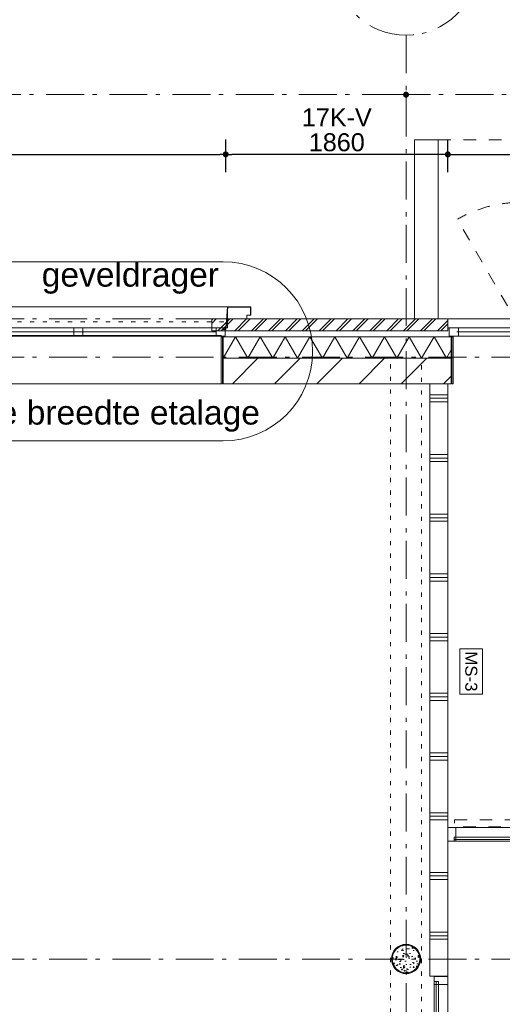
# Model space of a CAD drawing. Header units: millimetres. Extents: x -62314 to 79800, y -34032 to 28340.
# Tile 20 of 85: x -1322 to 2719, y 14896 to 23141. Entities that reach past the tile are written whole.
import ezdxf
from ezdxf.enums import TextEntityAlignment as Align

# ---------------------------------------------------------------- set-up
doc = ezdxf.new("R2010")
doc.units = ezdxf.units.MM
doc.header["$LTSCALE"] = 508
doc.header["$PDMODE"] = 1
doc.header["$PDSIZE"] = -2
for name, pattern in [('Dash Style-1', [0.41664, 0.20828, -0.20836]), ('Dash Style-5', [0.20828, 0.069425, -0.138855]), ('Dash Style-6', [1.04164, 0.625, -0.20828, 0.06943, -0.13893])]:
    doc.linetypes.add(name, pattern=pattern)
doc.layers.get('0').update_dxf_attribs({"lineweight": 0})
doc.layers.get('DEFPOINTS').update_dxf_attribs({"lineweight": 0})
for name, color, linetype, lineweight in [('(00) tekening-bovenliggend', 8, 'Dash Style-1', 0), ('(00) tekening-lijn draairichting', 7, 'Dash Style-1', 0), ('(00) tekening-merk kozijn', 40, 'Continuous', 0), ('(00) tekening-stippel dun', 8, 'Dash Style-1', 0), ('(00) tekening-stramien-algemeen', 7, 'Dash Style-6', 0), ('(00) tekening-verwijzing', 33, 'Fence_Line', 0), ('(00) tekst-algemeen', 8, 'Continuous', 0), ('(00) tekst-klein', 8, 'Continuous', 0), ('(00) tekst-symbool', 8, 'Continuous', 0), ('(21) buitenwanden-X baksteen_metselwerk', 92, 'Continuous', 0), ('(22) binnenwanden-X kalkzandsteen', 1, 'Continuous', 0), ('(22) binnenwanden-X metal stud _', 92, 'Continuous', 0), ('(28) hoofddraagconstructie-bovenliggend', 1, 'Dash Style-5', 0), ('(42) binnenwandafwerkingen-R plaatmateriaal algemeen', 12, 'Continuous', 0), ('(__) constructies_materialen-K isolatie', 8, 'Continuous', 0), ('(__) constructies_materialen-q beton', 6, 'Continuous', 0), ('(__) constructies_materialen-Xh2 staalproducten', 1, 'Continuous', 0), ('Dimension', 7, 'Continuous', 0), ('None', 7, 'Continuous', 0)]:
    doc.layers.add(name, color=color, linetype=linetype, lineweight=lineweight)
doc.styles.add('Arial', font='Arial')
doc.styles.add('Helvetica', font='Helvetica')
doc.linetypes.add('Fence_Line', pattern='A,0,[1,Fence_Line.shx,S=0.19685,R=0,X=0,Y=-0.441942],-5', length=5)
doc.dimstyles.new('KE __', dxfattribs={"dimtxt": 75.447591, "dimasz": 50.074463, "dimexe": 125, "dimexo": 500, "dimgap": 25, "dimtad": 1, "dimdec": 1, "dimtxsty": 'Arial', "dimblk": 'DOT', "dimblk1": 'DOT', "dimblk2": 'DOT', "dimcen": 0, "dimdle": 100, "dimazin": 0, "dimtfac": 0.8, "dimtdec": 1, "dimtix": 1, "dimtmove": 0, "dimatfit": 0, "dimldrblk": 'DOT', "dimfxl": 150, "dimfxlon": 1, "dimfrac": 2, "dimtolj": 1, "dimarcsym": 0})

# ---------------------------------------------------------------- blocks, each defined once
blk = doc.blocks.new('00-merk kozijn')
at = {"layer": '(00) tekening-merk kozijn', "color": 2, "lineweight": 0, "transparency": 33554687, "flags": 128}
blk.add_lwpolyline([(233.3, 50, 0.105357), (349.4, 74.7), (350, 75), (350, 225), (349.4, 225.3, 0.105357), (233.3, 250), (-233.3, 250, 0.105357), (-349.4, 225.3), (-350, 225), (-350, 75), (-349.4, 74.7, 0.105357), (-233.3, 50)], format="xyb", close=True, dxfattribs=at)
at = {"layer": 'None', "color": 2, "linetype": 'Continuous', "lineweight": 0, "transparency": 33554687}
blk.add_point((0, 0), dxfattribs=at)
at = {"layer": '(00) tekening-merk kozijn', "color": 2, "transparency": 33554687, "style": 'Arial'}
blk.add_attdef('MERK', text='', height=100.6, dxfattribs=at).set_placement((0, 149.9), align=Align.MIDDLE_CENTER)
blk = doc.blocks.new('Group-129-1')
at = {"layer": 'None', "color": 17, "lineweight": 0, "transparency": 33554687}
for p, q in [((2262.4, 329), (2132.5, 404)), ((1847.6, 329), (2262.4, 329)), ((2262.4, 329), (2132.5, 254))]:
    blk.add_line(p, q, dxfattribs=at)
blk = doc.blocks.new('Group-130-1')
at = {"layer": 'None', "color": 17, "lineweight": 0, "transparency": 33554687}
for p, q in [((1047.6, 329), (1177.5, 404)), ((1462.4, 329), (1047.6, 329)), ((1047.6, 329), (1177.5, 254))]:
    blk.add_line(p, q, dxfattribs=at)
blk = doc.blocks.new('Group-131-1')
at = {"layer": '(00) tekening-stippel dun', "color": 2, "lineweight": 0, "transparency": 33554687, "flags": 128}
for points in [[(55, 179), (855, 179), (855, 119), (55, 119)], [(2455, 179), (3255, 179), (3255, 119), (2455, 119)]]:
    blk.add_lwpolyline(points, close=True, dxfattribs=at)
at = {"layer": 'None', "color": 17, "lineweight": 0, "transparency": 33554687}
for p, q in [((915, 149), (1595, 149)), ((2395, 149), (1715, 149)), ((52, 15), (52, 0)), ((840, 15), (840, 0)), ((2470, 15), (2470, 0)), ((3258, 15), (3258, 0))]:
    blk.add_line(p, q, dxfattribs=at)
at = {"layer": 'None', "color": 17, "lineweight": 0, "transparency": 33554687, "flags": 128}
for points in [[(855, 179), (1655, 179), (1655, 119), (855, 119)], [(855, 179), (915, 179), (915, 119), (855, 119)], [(1595, 179), (1655, 179), (1655, 119), (1595, 119)], [(1655, 179), (2455, 179), (2455, 119), (1655, 119)], [(1655, 179), (1715, 179), (1715, 119), (1655, 119)], [(2395, 179), (2455, 179), (2455, 119), (2395, 119)], [(0, 114), (915, 114), (915, 0), (0, 0)], [(0, 114), (67, 114), (67, 0), (0, 0)], [(825, 114), (915, 114), (915, 0), (825, 0)], [(2395, 114), (3310, 114), (3310, 0), (2395, 0)], [(2395, 114), (2485, 114), (2485, 0), (2395, 0)], [(3243, 114), (3310, 114), (3310, 0), (3243, 0)], [(52, 35), (840, 35), (840, 15), (52, 15)], [(2470, 35), (3258, 35), (3258, 15), (2470, 15)]]:
    blk.add_lwpolyline(points, close=True, dxfattribs=at)
at = {"layer": '(00) tekst-algemeen', "color": 17, "transparency": 33554687}
blk.add_blockref('00-merk kozijn', (1655, 378.9), dxfattribs=at).add_auto_attribs({'MERK': 'bi-d-01'})
at = {"layer": 'None', "color": 17, "transparency": 33554687}
for name in ['Group-130-1', 'Group-129-1']:
    blk.add_blockref(name, (0, 0), dxfattribs=at)
blk = doc.blocks.new('bi-d-01 plt')
at = {"layer": 'None', "color": 17, "lineweight": 0, "transparency": 33554687, "flags": 128}
for points in [[(855, 174), (1655, 174), (1655, 114), (855, 114)], [(1655, 174), (2455, 174), (2455, 114), (1655, 114)]]:
    blk.add_lwpolyline(points, close=True, dxfattribs=at)
at = {"layer": 'None', "color": 17, "transparency": 33554687}
blk.add_blockref('Group-131-1', (0, 0), dxfattribs=at)
blk = doc.blocks.new('bi-c-01s plt')
at = {"layer": '(00) tekening-lijn draairichting', "color": 17, "lineweight": 0, "transparency": 33554687, "flags": 128}
blk.add_lwpolyline([(-57, -114), (-57, -1044), (-87, -1044, -0.414214), (-987, -144), (-987, -114)], format="xyb", close=True, dxfattribs=at)
at = {"layer": 'None', "color": 17, "lineweight": 0, "transparency": 33554687}
for p, q in [((-1484, -99), (-1484, -114)), ((-1022.1, -99), (-1022.1, -114))]:
    blk.add_line(p, q, dxfattribs=at)
at = {"layer": 'None', "color": 17, "lineweight": 0, "transparency": 33554687, "flags": 128}
for points in [[(-1526, 0), (-5, 0), (-5, -114), (-1526, -114)], [(-1526, 0), (-1459, 0), (-1459, -114), (-1526, -114)], [(-1484, -79), (-1022.1, -79), (-1022.1, -99), (-1484, -99)], [(-1039, 0), (-972, 0), (-972, -114), (-1039, -114)], [(-987, -74), (-57, -74), (-57, -114), (-987, -114)], [(-72, 0), (-5, 0), (-5, -114), (-72, -114)]]:
    blk.add_lwpolyline(points, close=True, dxfattribs=at)
at = {"layer": 'None', "color": 2, "linetype": 'Continuous', "lineweight": 0, "transparency": 33554687}
for p in [(0, 0), (-1531, 0)]:
    blk.add_point(p, dxfattribs=at)
at = {"layer": '(00) tekening-merk kozijn', "color": 1, "transparency": 33554687}
ref = blk.add_blockref('00-merk kozijn', (-522, -114), dxfattribs=dict(at, xscale=-1, rotation=180))
ref.add_attrib('MERK', 'bi-c-01s', dxfattribs={"color": 2, "transparency": 33554687, "height": 100.6, "style": 'Arial'}).set_placement((-522, -263.9), align=Align.MIDDLE_CENTER)
at = {"layer": '(00) tekst-klein', "color": 17, "insert": (-307.3, 2.1), "char_height": 50.3, "attachment_point": 7, "line_spacing_factor": 0.963327, "style": 'Arial'}
blk.add_mtext('dm 900', dxfattribs=at)
blk = doc.blocks.new('Group-148-1')
at = {"layer": '(22) binnenwanden-X metal stud _', "linetype": 'Continuous', "lineweight": 0, "transparency": 33554687}
h = blk.add_hatch(dxfattribs=at)
h.set_pattern_fill('(__) metal stud-_ 1_100-1', color=253, style=0, pattern_type=2)
h.set_pattern_definition([(0, (0, 0), (3e-14, -500), []), (0, (2e-15, -30), (3e-14, -500), []), (0, (4e-15, -60), (3e-14, -500), [])])
h.paths.add_polyline_path([(-161283.2, -27182.2), (-161133.2, -27182.2), (-161133.2, -22223.2), (-161283.2, -22223.2)])
at = {"layer": '(22) binnenwanden-X metal stud _', "color": 7, "lineweight": 0, "transparency": 33554687, "flags": 128}
blk.add_lwpolyline([(-161283.2, -27182.2), (-161133.2, -27182.2), (-161133.2, -22223.2), (-161283.2, -22223.2)], close=True, dxfattribs=at)
at = {"layer": 'None', "color": 17, "transparency": 33554687}
blk.add_blockref('bi-d-01 plt', (-161133.2, -26053.2), dxfattribs=at)
at = {"layer": 'None', "color": 17, "transparency": 33554687, "rotation": 270}
blk.add_blockref('bi-c-01s plt', (-161133.2, -28713.2), dxfattribs=at)
blk = doc.blocks.new('kozijn aansluiting-hoek zonder lijst')
at = {"layer": '(42) binnenwandafwerkingen-R plaatmateriaal algemeen', "color": 17, "lineweight": 0, "transparency": 33554687, "flags": 128}
blk.add_lwpolyline([(-32, 469), (-22, 469), (-22, 75), (-32, 75)], close=True, dxfattribs=at)
at = {"layer": 'None', "color": 17, "lineweight": 0, "transparency": 33554687}
blk.add_line((-17, 255), (-17, 469), dxfattribs=at)
at = {"layer": 'None', "color": 17, "lineweight": 0, "transparency": 33554687, "flags": 128}
blk.add_lwpolyline([(-76, 70), (0, 70), (0, 0), (-76, 0)], close=True, dxfattribs=at)
at = {"layer": 'None', "color": 2, "linetype": 'Continuous', "lineweight": 0, "transparency": 33554687}
for p in [(0, 0), (12, -75)]:
    blk.add_point(p, dxfattribs=at)
blk = doc.blocks.new('Group-153-1')
at = {"layer": '(00) tekening-lijn draairichting', "color": 17, "linetype": 'Dash Style-1', "lineweight": 0, "transparency": 33554687}
for p, q in [((605, 255), (80, 1164.3)), ((2705, 255), (3230, 1164.3))]:
    blk.add_line(p, q, dxfattribs=at)
for centre, start, end in [((605, 255), 0, 120), ((2705, 255), 60, 180)]:
    blk.add_arc(centre, 1050, start, end, dxfattribs=at)
at = {"layer": 'None', "color": 17, "lineweight": 0, "transparency": 33554687}
for p, q in [((529, 222.5), (76, 222.5)), ((1579, 222.5), (681, 222.5)), ((1731, 222.5), (2629, 222.5)), ((2781, 222.5), (3234, 222.5))]:
    blk.add_line(p, q, dxfattribs=at)
at = {"layer": 'None', "color": 17, "lineweight": 0, "transparency": 33554687, "flags": 128}
for points in [[(0, 330), (3310, 330), (3310, 255), (0, 255)], [(88, 255), (3222, 255), (3222, 185), (88, 185)], [(529, 255), (605, 255), (605, 190), (529, 190)], [(605, 255), (681, 255), (681, 190), (605, 190)], [(1579, 255), (1655, 255), (1655, 190), (1579, 190)], [(1655, 255), (1731, 255), (1731, 190), (1655, 190)], [(2629, 255), (2705, 255), (2705, 190), (2629, 190)], [(2705, 255), (2781, 255), (2781, 190), (2705, 190)]]:
    blk.add_lwpolyline(points, close=True, dxfattribs=at)
at = {"layer": '(00) tekst-algemeen', "color": 17, "transparency": 33554687}
blk.add_blockref('00-merk kozijn', (1655, 330), dxfattribs=at).add_auto_attribs({'MERK': 'bu-a-04'})
at = {"layer": 'None', "color": 17, "transparency": 33554687, "rotation": 180}
blk.add_blockref('kozijn aansluiting-hoek zonder lijst', (12, 255), dxfattribs=at)
at = {"layer": 'None', "color": 17, "transparency": 33554687, "xscale": -1, "rotation": 180}
blk.add_blockref('kozijn aansluiting-hoek zonder lijst', (3298, 255), dxfattribs=at)
blk = doc.blocks.new('bu-a-04')
at = {"layer": 'None', "color": 17, "lineweight": 0, "transparency": 33554687, "flags": 128}
blk.add_lwpolyline([(0, 330), (3310, 330), (3310, 255), (0, 255)], close=True, dxfattribs=at)
at = {"layer": 'None', "color": 17, "transparency": 33554687}
blk.add_blockref('Group-153-1', (0, 0), dxfattribs=at)
blk = doc.blocks.new('Isolatie Object-17')
at = {"layer": '(__) constructies_materialen-K isolatie', "color": 2, "lineweight": 0, "transparency": 33554687, "flags": 128}
blk.add_lwpolyline([(0, 90), (1911, 90), (1911, -90), (0, -90)], close=True, dxfattribs=at)
blk.add_lwpolyline([(0, -90), (103.9, 90), (207.8, -90), (207.8, -90), (311.8, 90), (415.7, -90), (415.7, -90), (519.6, 90), (623.5, -90), (623.5, -90), (727.5, 90), (831.4, -90), (831.4, -90), (935.3, 90), (1039.2, -90), (1039.2, -90), (1143.2, 90), (1247.1, -90), (1247.1, -90), (1351, 90), (1454.9, -90), (1454.9, -90), (1558.8, 90), (1662.8, -90), (1662.8, -90), (1766.7, 90), (1870.6, -90), (1911, -20.1)], dxfattribs=at)
blk = doc.blocks.new('zetwerk omlijsting')
at = {"layer": '(__) constructies_materialen-Xh2 staalproducten', "color": 3, "lineweight": 0, "transparency": 33554687, "flags": 128}
for points in [[(21.2, -175), (5, 10.7), (-17, 10.7), (-17, 12.7), (6.8, 12.7), (23.1, -173)], [(213, -107.3), (213, -173), (23.1, -173), (21.2, -175), (215, -175), (215, -105.3), (183, -105.2), (183, -74.8), (181, -74.8), (181, -107.2)]]:
    blk.add_lwpolyline(points, close=True, dxfattribs=at)
blk = doc.blocks.new('kozijn aansluiting-hoek met lijst metselwerk')
at = {"layer": '(42) binnenwandafwerkingen-R plaatmateriaal algemeen', "color": 17, "lineweight": 0, "transparency": 33554687, "flags": 128}
blk.add_lwpolyline([(-32, 469), (-22, 469), (-22, 75), (-32, 75)], close=True, dxfattribs=at)
at = {"layer": 'None', "color": 17, "lineweight": 0, "transparency": 33554687}
blk.add_line((-17, 255), (-17, 469), dxfattribs=at)
at = {"layer": 'None', "color": 17, "lineweight": 0, "transparency": 33554687, "flags": 128}
blk.add_lwpolyline([(-76, 70), (0, 70), (0, 0), (-76, 0)], close=True, dxfattribs=at)
at = {"layer": 'None', "color": 2, "linetype": 'Continuous', "lineweight": 0, "transparency": 33554687}
for p in [(0, 0), (5, 0)]:
    blk.add_point(p, dxfattribs=at)
at = {"layer": 'None', "color": 17, "transparency": 33554687}
blk.add_blockref('zetwerk omlijsting', (0, 0), dxfattribs=at)
blk = doc.blocks.new('Group-167-1')
at = {"layer": '(00) tekening-lijn draairichting', "color": 17, "lineweight": 0, "transparency": 33554687, "flags": 128}
blk.add_lwpolyline([(75.9, 399.1), (1196.8, 399.1, -0.133609), (1046.6, -151.9), (76, 399)], format="xyb", dxfattribs=at)
at = {"layer": 'None', "color": 17, "lineweight": 0, "transparency": 33554687}
blk.add_line((152, 436.5), (5984, 436.5), dxfattribs=at)
at = {"layer": 'None', "color": 17, "lineweight": 0, "transparency": 33554687, "flags": 128}
for points in [[(-16.2, 644), (6076.2, 644), (6076.2, 469), (-16.2, 469)], [(152, 469), (152, 399), (76, 399), (76, 469)], [(5979, 469), (5979, 399), (81, 399), (81, 469)], [(1196.8, 469), (1196.8, 399), (1120.8, 399), (1120.8, 469)], [(1272.8, 469), (1272.8, 399), (1196.8, 399), (1196.8, 469)], [(2469.6, 469), (2469.6, 399), (2393.6, 399), (2393.6, 469)], [(3666.4, 469), (3666.4, 399), (3590.4, 399), (3590.4, 469)], [(4863.2, 469), (4863.2, 399), (4787.2, 399), (4787.2, 469)], [(37, 404), (6023, 404), (6023, 0), (37, 0)]]:
    blk.add_lwpolyline(points, close=True, dxfattribs=at)
at = {"layer": '(00) tekst-algemeen', "color": 17, "transparency": 33554687}
ref = blk.add_blockref('00-merk kozijn', (3030, 744), dxfattribs=dict(at, xscale=-1))
ref.add_attrib('MERK', 'bu-a-05', dxfattribs={"layer": '(00) tekening-merk kozijn', "color": 2, "transparency": 33554687, "height": 100.6, "style": 'Arial'}).set_placement((3030, 893.9), align=Align.MIDDLE_CENTER)
at = {"layer": 'None', "color": 17, "transparency": 33554687, "rotation": 180}
blk.add_blockref('kozijn aansluiting-hoek met lijst metselwerk', (5, 469), dxfattribs=at)
at = {"layer": 'None', "color": 17, "transparency": 33554687, "xscale": -1, "rotation": 180}
blk.add_blockref('kozijn aansluiting-hoek met lijst metselwerk', (6055, 469), dxfattribs=at)
blk = doc.blocks.new('bu-a-05')
at = {"layer": 'None', "color": 17, "transparency": 33554687}
blk.add_blockref('Group-167-1', (0, 0), dxfattribs=at)
at = {"layer": 'None', "color": 17, "transparency": 33554687, "rotation": 180}
blk.add_blockref('kozijn aansluiting-hoek met lijst metselwerk', (5, 469), dxfattribs=at)
at = {"layer": 'None', "color": 17, "transparency": 33554687, "xscale": -1, "rotation": 180}
blk.add_blockref('kozijn aansluiting-hoek met lijst metselwerk', (6055, 469), dxfattribs=at)
blk = doc.blocks.new('kolom 244.5x6.3-staal-beton')
at = {"layer": '(__) constructies_materialen-q beton', "linetype": 'Continuous', "lineweight": 0, "transparency": 33554687}
h = blk.add_hatch(dxfattribs=at)
h.set_pattern_fill('(__)q beton gewapend fijn 1_5', color=253, style=0, pattern_type=2)
h.set_pattern_definition([(95, (0, 0), (77.05, 64.654), [10.477, -115.252])])
h.paths.add_polyline_path([(115.5, 0), (114.9, -11.3), (113.3, -22.5), (110.5, -33.5), (106.7, -44.2), (101.9, -54.4), (96, -64.2), (89.3, -73.3), (81.7, -81.7), (73.3, -89.3), (64.2, -96), (54.4, -101.9), (44.2, -106.7), (33.5, -110.5), (22.5, -113.3), (11.3, -114.9), (0, -115.5), (-11.3, -114.9), (-22.5, -113.3), (-33.5, -110.5), (-44.2, -106.7), (-54.4, -101.9), (-64.2, -96), (-73.3, -89.3), (-81.7, -81.7), (-89.3, -73.3), (-96, -64.2), (-101.9, -54.4), (-106.7, -44.2), (-110.5, -33.5), (-113.3, -22.5), (-114.9, -11.3), (-115.5, 0), (-114.9, 11.3), (-113.3, 22.5), (-110.5, 33.5), (-106.7, 44.2), (-101.9, 54.4), (-96, 64.2), (-89.3, 73.3), (-81.7, 81.7), (-73.3, 89.3), (-64.2, 96), (-54.4, 101.9), (-44.2, 106.7), (-33.5, 110.5), (-22.5, 113.3), (-11.3, 114.9), (0, 115.5), (11.3, 114.9), (22.5, 113.3), (33.5, 110.5), (44.2, 106.7), (54.4, 101.9), (64.2, 96), (73.3, 89.3), (81.7, 81.7), (89.3, 73.3), (96, 64.2), (101.9, 54.4), (106.7, 44.2), (110.5, 33.5), (113.3, 22.5), (114.9, 11.3)])
h = blk.add_hatch(dxfattribs=at)
h.set_pattern_fill('(__)q beton gewapend fijn 1_5-1', color=8, style=0, pattern_type=2)
h.set_pattern_definition([(40, (0, 0), (-88.01, 60.6), [8.382, -92.202]), (145.45, (6.42, 5.39), (-10.957, 125.25), [8.905, -97.95]), (91.184, (-19.76, 19.76), (121.776, 89.074), [15.716, -172.88]), (141.636, (-9.61, 27.18), (-3.9, 188.55), [13.36, -146.924]), (36.18, (-19.76, 19.76), (-3.9, 188.55), [12.57, -138.3]), (66, (-4.94, 24.696), (98.736, 19.192), [10.477, -115.252]), (11, (-4.94, 24.7), (-47.597, 95.67), [8.382, -92.202]), (116.45, (3.29, 26.295), (51.14, 114.86), [8.905, -97.95]), (82.5, (0, 0), (-31.683, 34.085), [0.01, -277.224]), (82.5, (302.015, 2294.028), (-31.683, 34.0854), [0.011, -277.2237]), (82.5, (302.05, 2294.305), (-31.683, 34.0854), [0.011, -277.2237]), (82.5, (612.402, 4651.658), (-31.683, 34.08538), [0.011, -277.2237]), (82.5, (612.44, 4651.935), (-31.683, 34.08538), [0.011, -277.2237]), (52.5, (0, 0), (-12.974, 64.948), [0.01, -177.618]), (52.5, (825.335, 1075.597), (-12.9744, 64.9479), [0.011, -177.6175]), (52.5, (825.505, 1075.82), (-12.9744, 64.9479), [0.011, -177.6175]), (52.5, (2201.67, 2869.27), (-12.97435, 64.94785), [0.011, -177.6175]), (52.5, (2201.84, 2869.493), (-12.97435, 64.94785), [0.011, -177.6175]), (12.5, (-22.03, -22.03), (54.96, 50.5044), [0.01, -288.47]), (12.5, (844.31, 170.034), (54.9603, 50.5044), [0.011, -288.4695]), (12.5, (844.584, 170.095), (54.9603, 50.5044), [0.011, -288.4695]), (12.5, (3546.987, 769.203), (54.96032, 50.5044), [0.011, -288.4695]), (12.5, (3547.26, 769.264), (54.96032, 50.5044), [0.011, -288.4695]), (2.5, (-31.91, -31.91), (47.72, 67.497), [0.01, -220.436]), (2.5, (1120.5, 18.41), (47.72, 67.4973), [0.011, -220.436]), (2.5, (1120.78, 18.42), (47.72, 67.4973), [0.011, -220.436]), (2.5, (2957.37, 98.61), (47.7201, 67.4973), [0.011, -220.4356]), (2.5, (2957.65, 98.62), (47.7201, 67.4973), [0.011, -220.4356])])
h.paths.add_polyline_path([(115.5, 0), (114.9, -11.3), (113.3, -22.5), (110.5, -33.5), (106.7, -44.2), (101.9, -54.4), (96, -64.2), (89.3, -73.3), (81.7, -81.7), (73.3, -89.3), (64.2, -96), (54.4, -101.9), (44.2, -106.7), (33.5, -110.5), (22.5, -113.3), (11.3, -114.9), (0, -115.5), (-11.3, -114.9), (-22.5, -113.3), (-33.5, -110.5), (-44.2, -106.7), (-54.4, -101.9), (-64.2, -96), (-73.3, -89.3), (-81.7, -81.7), (-89.3, -73.3), (-96, -64.2), (-101.9, -54.4), (-106.7, -44.2), (-110.5, -33.5), (-113.3, -22.5), (-114.9, -11.3), (-115.5, 0), (-114.9, 11.3), (-113.3, 22.5), (-110.5, 33.5), (-106.7, 44.2), (-101.9, 54.4), (-96, 64.2), (-89.3, 73.3), (-81.7, 81.7), (-73.3, 89.3), (-64.2, 96), (-54.4, 101.9), (-44.2, 106.7), (-33.5, 110.5), (-22.5, 113.3), (-11.3, 114.9), (0, 115.5), (11.3, 114.9), (22.5, 113.3), (33.5, 110.5), (44.2, 106.7), (54.4, 101.9), (64.2, 96), (73.3, 89.3), (81.7, 81.7), (89.3, 73.3), (96, 64.2), (101.9, 54.4), (106.7, 44.2), (110.5, 33.5), (113.3, 22.5), (114.9, 11.3)])
at = {"layer": '(__) constructies_materialen-q beton', "color": 5, "lineweight": 0, "transparency": 33554687, "flags": 128}
blk.add_lwpolyline([(115.5, 0), (114.9, -11.3), (113.3, -22.5), (110.5, -33.5), (106.7, -44.2), (101.9, -54.4), (96, -64.2), (89.3, -73.3), (81.7, -81.7), (73.3, -89.3), (64.2, -96), (54.4, -101.9), (44.2, -106.7), (33.5, -110.5), (22.5, -113.3), (11.3, -114.9), (0, -115.5), (-11.3, -114.9), (-22.5, -113.3), (-33.5, -110.5), (-44.2, -106.7), (-54.4, -101.9), (-64.2, -96), (-73.3, -89.3), (-81.7, -81.7), (-89.3, -73.3), (-96, -64.2), (-101.9, -54.4), (-106.7, -44.2), (-110.5, -33.5), (-113.3, -22.5), (-114.9, -11.3), (-115.5, 0), (-114.9, 11.3), (-113.3, 22.5), (-110.5, 33.5), (-106.7, 44.2), (-101.9, 54.4), (-96, 64.2), (-89.3, 73.3), (-81.7, 81.7), (-73.3, 89.3), (-64.2, 96), (-54.4, 101.9), (-44.2, 106.7), (-33.5, 110.5), (-22.5, 113.3), (-11.3, 114.9), (0, 115.5), (11.3, 114.9), (22.5, 113.3), (33.5, 110.5), (44.2, 106.7), (54.4, 101.9), (64.2, 96), (73.3, 89.3), (81.7, 81.7), (89.3, 73.3), (96, 64.2), (101.9, 54.4), (106.7, 44.2), (110.5, 33.5), (113.3, 22.5), (114.9, 11.3)], close=True, dxfattribs=at)
at = {"layer": '(__) constructies_materialen-Xh2 staalproducten', "color": 3, "lineweight": 0, "transparency": 33554687, "flags": 128}
for points in [[(-122.5, 0, -0.414214), (0, 122.5, -0.414214), (122.5, 0, -0.414214), (0, -122.5, -0.414214)], [(-115.5, 0, -0.414214), (0, 115.5, -0.414214), (115.5, 0, -0.414214), (0, -115.5, -0.414214)]]:
    blk.add_lwpolyline(points, format="xyb", close=True, dxfattribs=at)
at = {"layer": 'None', "color": 2, "linetype": 'Continuous', "lineweight": 0, "transparency": 33554687}
blk.add_point((0, 0), dxfattribs=at)
blk = doc.blocks.new('Group-172-1')
at = {"layer": '(28) hoofddraagconstructie-bovenliggend', "color": 2, "lineweight": 0, "transparency": 33554687, "flags": 128}
blk.add_lwpolyline([(18370, 15530.5), (18630, 15530.5), (18630, -122.5), (18370, -122.5)], close=True, dxfattribs=at)
at = {"layer": 'None', "color": 17, "transparency": 33554687}
blk.add_blockref('kolom 244.5x6.3-staal-beton', (18500, 10500), dxfattribs=at)
blk = doc.blocks.new('constructie laagbouw basis-blok a')
at = {"layer": 'None', "color": 17, "transparency": 33554687}
blk.add_blockref('Group-172-1', (0, 0), dxfattribs=at)
blk = doc.blocks.new('constructie laagbouw 00')
at = {"layer": '(28) hoofddraagconstructie-bovenliggend', "color": 2, "lineweight": 0, "transparency": 33554687, "flags": 128}
blk.add_lwpolyline([(-9110.7, 8125), (-2939.5, 8125), (-2939.5, 8075), (-9110.7, 8075)], close=True, dxfattribs=at)
at = {"layer": '(00) tekst-klein', "color": 17, "transparency": 33554687, "insert": (-3721.1, 8621.4), "char_height": 201.194, "attachment_point": 2, "line_spacing_factor": 0.963327, "style": 'Arial'}
blk.add_mtext('geveldrager', dxfattribs=at)
blk = doc.blocks.new('constructie laagbouw 00 totaal')
at = {"layer": 'None', "color": 17, "transparency": 33554687}
for name, p in [('constructie laagbouw 00', (2721, -22.5)), ('constructie laagbouw basis-blok a', (-17191.5, -7733))]:
    blk.add_blockref(name, p, dxfattribs=at)
blk = doc.blocks.new('_Dot')
at = {"color": 0, "linetype": 'ByBlock', "lineweight": -2}
blk.add_line((-0.5, 0), (-1, 0), dxfattribs=at)
at = {"color": 0, "linetype": 'ByBlock', "const_width": 0.5}
blk.add_lwpolyline([(-0.25, 0, 1), (0.25, 0, 1)], format="xyb", close=True, dxfattribs=at)
blk = doc.blocks.new('*D342')
at = {"layer": 'DEFPOINTS', "color": 0, "transparency": 33554687}
for p in [(402.7, 22013), (-5657.3, 20635.4), (402.7, 20635.4)]:
    blk.add_point(p, dxfattribs=at)
at = {"layer": 'Dimension', "color": 0, "lineweight": -2, "transparency": 33554687}
for p, q in [((-5657.3, 21863), (-5657.3, 22138)), ((402.7, 21863), (402.7, 22138)), ((-5607.2, 22013), (352.6, 22013))]:
    blk.add_line(p, q, dxfattribs=at)
at = {"layer": 'Dimension', "color": 0, "lineweight": -2, "xscale": 50.07446289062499, "yscale": 50.07446289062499, "zscale": 50.07446289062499, "rotation": 180}
blk.add_blockref('_Dot', (-5657.3, 22013), dxfattribs=at)
at = {"layer": 'Dimension', "color": 0, "lineweight": -2, "xscale": 50.07446289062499, "yscale": 50.07446289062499, "zscale": 50.07446289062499}
blk.add_blockref('_Dot', (402.7, 22013), dxfattribs=at)
at = {"layer": 'Dimension', "color": 0, "lineweight": 0, "transparency": 33554687, "insert": (-2627.3, 22113.5), "char_height": 150.9, "attachment_point": 5, "style": 'Helvetica'}
blk.add_mtext('\\A1;6060', dxfattribs=at)
blk = doc.blocks.new('*D343')
at = {"layer": 'DEFPOINTS', "color": 0, "transparency": 33554687}
for p in [(402.7, 22013), (402.7, 20635.4), (2262.7, 20635.4)]:
    blk.add_point(p, dxfattribs=at)
at = {"layer": 'Dimension', "color": 0, "lineweight": -2, "transparency": 33554687}
for p, q in [((402.7, 21863), (402.7, 22138)), ((2262.7, 21863), (2262.7, 22138)), ((2212.6, 22013), (452.8, 22013))]:
    blk.add_line(p, q, dxfattribs=at)
at = {"layer": 'Dimension', "color": 0, "lineweight": -2, "xscale": 50.07446289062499, "yscale": 50.07446289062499, "zscale": 50.07446289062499, "rotation": 180}
blk.add_blockref('_Dot', (402.7, 22013), dxfattribs=at)
at = {"layer": 'Dimension', "color": 0, "lineweight": -2, "xscale": 50.07446289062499, "yscale": 50.07446289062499, "zscale": 50.07446289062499}
blk.add_blockref('_Dot', (2262.7, 22013), dxfattribs=at)
at = {"layer": 'Dimension', "color": 0, "lineweight": 0, "transparency": 33554687, "insert": (1332.7, 22113.5), "char_height": 150.9, "attachment_point": 5, "style": 'Helvetica'}
blk.add_mtext('\\A1;1860', dxfattribs=at)
blk = doc.blocks.new('*D344')
at = {"layer": 'DEFPOINTS', "color": 0, "transparency": 33554687}
for p in [(5572.7, 22013), (2262.7, 20635.4), (5572.7, 20635.4)]:
    blk.add_point(p, dxfattribs=at)
at = {"layer": 'Dimension', "color": 0, "lineweight": -2, "transparency": 33554687}
for p, q in [((2262.7, 21863), (2262.7, 22138)), ((5572.7, 21863), (5572.7, 22138)), ((2312.8, 22013), (5522.6, 22013))]:
    blk.add_line(p, q, dxfattribs=at)
at = {"layer": 'Dimension', "color": 0, "lineweight": -2, "xscale": 50.07446289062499, "yscale": 50.07446289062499, "zscale": 50.07446289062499, "rotation": 180}
blk.add_blockref('_Dot', (2262.7, 22013), dxfattribs=at)
at = {"layer": 'Dimension', "color": 0, "lineweight": -2, "xscale": 50.07446289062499, "yscale": 50.07446289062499, "zscale": 50.07446289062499}
blk.add_blockref('_Dot', (5572.7, 22013), dxfattribs=at)
at = {"layer": 'Dimension', "color": 0, "lineweight": 0, "transparency": 33554687, "insert": (3917.7, 22113.5), "char_height": 150.9, "attachment_point": 5, "style": 'Helvetica'}
blk.add_mtext('\\A1;3310', dxfattribs=at)
blk = doc.blocks.new('Group-175-1')
at = {"layer": '(00) tekening-verwijzing', "color": 7, "linetype": 'Continuous', "lineweight": 0, "transparency": 33554687, "flags": 128}
blk.add_lwpolyline([(-163015.3, -21201.3, -1), (-163015.3, -22701.3), (-169031.3, -22701.3, -1), (-169031.3, -21201.3)], format="xyb", close=True, dxfattribs=at)
blk = doc.blocks.new('MS 3 - 150mm _ 25db')
at = {"layer": '(00) tekst-symbool', "color": 17, "lineweight": 0, "transparency": 33554687, "flags": 128}
blk.add_lwpolyline([(-189.7, 95.6), (189.7, 95.6), (189.7, -95.6), (-189.7, -95.6)], close=True, dxfattribs=at)
at = {"layer": '(00) tekst-symbool', "color": 17, "transparency": 33554687, "insert": (0, 0), "char_height": 100.6, "attachment_point": 5, "line_spacing_factor": 0.836574, "style": 'Helvetica'}
blk.add_mtext('MS-3', dxfattribs=at)
blk = doc.blocks.new('Group-191-1')
at = {"layer": 'None', "color": 17, "transparency": 33554687, "rotation": 270}
blk.add_blockref('MS 3 - 150mm _ 25db', (-160937.7, -24631.5), dxfattribs=at)
blk = doc.blocks.new('*D445')
at = {"layer": '(00) tekening-stramien-algemeen', "color": 0, "lineweight": -2, "transparency": 33554687}
for p, q in [((18287.4, -500), (18287.4, -622.2)), ((26957.3, -497.2), (18337.5, -497.2)), ((27007.4, -500), (27007.4, -622.2))]:
    blk.add_line(p, q, dxfattribs=at)
at = {"layer": 'DEFPOINTS', "color": 0, "transparency": 33554687}
for p in [(18287.4, 0), (27007.4, 0), (18287.4, -497.2)]:
    blk.add_point(p, dxfattribs=at)
at = {"layer": '(00) tekening-stramien-algemeen', "color": 0, "lineweight": -2, "xscale": 50.07446289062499, "yscale": 50.07446289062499, "zscale": 50.07446289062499, "rotation": 180}
blk.add_blockref('_Dot', (18287.4, -497.2), dxfattribs=at)
at = {"layer": '(00) tekening-stramien-algemeen', "color": 0, "lineweight": -2, "xscale": 50.07446289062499, "yscale": 50.07446289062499, "zscale": 50.07446289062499}
blk.add_blockref('_Dot', (27007.4, -497.2), dxfattribs=at)
at = {"layer": '(00) tekening-stramien-algemeen', "color": 0, "lineweight": 0, "transparency": 33554687, "insert": (22647.4, -371.8), "char_height": 150.9, "attachment_point": 5, "style": 'Helvetica'}
blk.add_mtext('\\A1;8720', dxfattribs=at)
blk = doc.blocks.new('00-stramienbol')
at = {"layer": '(00) tekening-stramien-algemeen', "color": 2, "lineweight": 0, "transparency": 33554687, "flags": 128}
blk.add_lwpolyline([(0, 600), (58.8, 597.1), (117.1, 588.5), (174.2, 574.2), (229.6, 554.3), (282.8, 529.2), (333.3, 498.9), (380.6, 463.8), (424.3, 424.3), (463.8, 380.6), (498.9, 333.3), (529.2, 282.8), (554.3, 229.6), (574.2, 174.2), (588.5, 117.1), (597.1, 58.8), (600, 0), (597.1, -58.8), (588.5, -117.1), (574.2, -174.2), (554.3, -229.6), (529.2, -282.8), (498.9, -333.3), (463.8, -380.6), (424.3, -424.3), (380.6, -463.8), (333.3, -498.9), (282.8, -529.2), (229.6, -554.3), (174.2, -574.2), (117.1, -588.5), (58.8, -597.1), (0, -600), (-58.8, -597.1), (-117.1, -588.5), (-174.2, -574.2), (-229.6, -554.3), (-282.8, -529.2), (-333.3, -498.9), (-380.6, -463.8), (-424.3, -424.3), (-463.8, -380.6), (-498.9, -333.3), (-529.2, -282.8), (-554.3, -229.6), (-574.2, -174.2), (-588.5, -117.1), (-597.1, -58.8), (-600, 0), (-597.1, 58.8), (-588.5, 117.1), (-574.2, 174.2), (-554.3, 229.6), (-529.2, 282.8), (-498.9, 333.3), (-463.8, 380.6), (-424.3, 424.3), (-380.6, 463.8), (-333.3, 498.9), (-282.8, 529.2), (-229.6, 554.3), (-174.2, 574.2), (-117.1, 588.5), (-58.8, 597.1)], close=True, dxfattribs=at)
at = {"layer": '(00) tekening-stramien-algemeen', "color": 2, "linetype": 'Continuous', "lineweight": 0, "transparency": 33554687}
for p in [(0, 600), (-600, 0), (0, 0), (600, 0), (0, -600)]:
    blk.add_point(p, dxfattribs=at)
at = {"layer": '(00) tekening-stramien-algemeen', "color": 2, "transparency": 33554687, "style": 'Arial'}
blk.add_attdef('hoofdveld', text='', height=452.7, dxfattribs=at).set_placement((0, 0), align=Align.MIDDLE_CENTER)
at = {"layer": 'None', "color": 0, "flags": 1}
for tag, p in [('subveld_1', (-600, -1414.8)), ('subveld_2', (-600, -2229.7))]:
    blk.add_attdef(tag, p, '', height=452.7, dxfattribs=at)
blk = doc.blocks.new('*D448')
at = {"layer": '(00) tekening-stramien-algemeen', "color": 0, "lineweight": -2, "transparency": 33554687}
for p, q in [((9187.4, -500), (9187.4, -622.2)), ((18237.3, -497.2), (9237.5, -497.2)), ((18287.4, -500), (18287.4, -622.2))]:
    blk.add_line(p, q, dxfattribs=at)
at = {"layer": 'DEFPOINTS', "color": 0, "transparency": 33554687}
for p in [(9187.4, 0), (18287.4, 0), (9187.4, -497.2)]:
    blk.add_point(p, dxfattribs=at)
at = {"layer": '(00) tekening-stramien-algemeen', "color": 0, "lineweight": -2, "xscale": 50.07446289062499, "yscale": 50.07446289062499, "zscale": 50.07446289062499, "rotation": 180}
blk.add_blockref('_Dot', (9187.4, -497.2), dxfattribs=at)
at = {"layer": '(00) tekening-stramien-algemeen', "color": 0, "lineweight": -2, "xscale": 50.07446289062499, "yscale": 50.07446289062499, "zscale": 50.07446289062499}
blk.add_blockref('_Dot', (18287.4, -497.2), dxfattribs=at)
at = {"layer": '(00) tekening-stramien-algemeen', "color": 0, "lineweight": 0, "transparency": 33554687, "insert": (13737.4, -371.8), "char_height": 150.9, "attachment_point": 5, "style": 'Helvetica'}
blk.add_mtext('\\A1;9100', dxfattribs=at)
blk = doc.blocks.new('stramien langsgevel blok A')
at = {"layer": '(00) tekening-stramien-algemeen', "color": 2, "lineweight": 0, "transparency": 33554687}
blk.add_line((18287.4, 0), (18287.4, -2374.9), dxfattribs=at)
at = {"layer": '(00) tekening-stramien-algemeen', "color": 2}
ref = blk.add_blockref('00-stramienbol', (18287.4, 600), dxfattribs=dict(at, rotation=180))
ref.add_attrib('hoofdveld', 'A3', dxfattribs={"color": 2, "transparency": 33554687, "height": 452.69, "style": 'Arial'}).set_placement((18287.4, 600), align=Align.MIDDLE_CENTER)
at = {"layer": '(00) tekening-stramien-algemeen', "color": 2, "lineweight": 0, "transparency": 33554687}
for base, p1, p2, picture, middle in [((9187.4, -497.2), (18287.4, 0), (9187.4, 0), '*D448', (13737.4, -371.8)), ((18287.4, -497.2), (27007.4, 0), (18287.4, 0), '*D445', (22647.4, -371.8))]:
    dim = blk.add_linear_dim(base=base, p1=p1, p2=p2, dimstyle='KE __', override={"dimtxt": 150.895182, "dimgap": 50, "dimdec": 0, "dimpost": '<>', "dimtxsty": 'Helvetica', "dimtmove": 2}, dxfattribs=at)
    dim.commit()
    dim.dimension.update_dxf_attribs({"geometry": picture, "text_midpoint": middle})

msp = doc.modelspace()

# ---------------------------------------------------------------- hatches: boundary and pattern name
at = {"layer": '(21) buitenwanden-X baksteen_metselwerk', "linetype": 'Continuous', "lineweight": 0, "transparency": 33554687}
h = msp.add_hatch(dxfattribs=at)
h.set_pattern_fill('(__)F metselwerk 2', color=253, style=0, pattern_type=2)
h.set_pattern_definition([(45, (163395.98, 42314.6), (70.71068, -70.71068), []), (45, (163410.13, 42300.46), (70.71068, -70.71068), [])])
h.paths.add_polyline_path([(2262.72, 20535.36), (2262.72, 20635.36), (286.09, 20635.36), (286.09, 20535.36)])
at = {"layer": '(22) binnenwanden-X kalkzandsteen', "linetype": 'Continuous', "lineweight": 0, "transparency": 33554687}
h = msp.add_hatch(dxfattribs=at)
h.set_pattern_fill('(__)F kzs 1_100', color=253, style=0, pattern_type=2)
h.set_pattern_definition([(45, (163395.98, 42314.6), (-176.7767, 176.7767), [])])
h.paths.add_polyline_path([(380.72, 20305.36), (380.72, 20091.36), (2291.72, 20091.36), (2291.72, 20305.36)])

# ---------------------------------------------------------------- linework, layer by layer
at = {"layer": '(00) tekening-bovenliggend', "color": 17, "lineweight": 0, "transparency": 33554687, "flags": 128}
msp.add_lwpolyline([(2182.88, 22135.36), (8663.32, 22135.36), (8663.32, 20635.36), (2182.88, 20635.36)], close=True, dxfattribs=at)
at = {"layer": '(00) tekening-stramien-algemeen', "color": 2, "lineweight": 0, "transparency": 33554687}
for p, q in [((1913.04, 23010.29), (1913.04, 638.19)), ((57450, 20635.36), (-21063.27, 20635.36)), ((57450, 20315.36), (-21063.27, 20315.36)), ((57450, 15274.85), (-21063.27, 15274.85))]:
    msp.add_line(p, q, dxfattribs=at)
at = {"layer": '(21) buitenwanden-X baksteen_metselwerk', "color": 7, "lineweight": 0, "transparency": 33554687, "flags": 128}
msp.add_lwpolyline([(2262.72, 20535.36), (2262.72, 20635.36), (286.09, 20635.36), (286.09, 20535.36)], close=True, dxfattribs=at)
at = {"layer": '(22) binnenwanden-X kalkzandsteen', "color": 3, "lineweight": 0, "transparency": 33554687, "flags": 128}
msp.add_lwpolyline([(380.72, 20305.36), (380.72, 20091.36), (2291.72, 20091.36), (2291.72, 20305.36)], close=True, dxfattribs=at)
at = {"layer": '(42) binnenwandafwerkingen-R plaatmateriaal algemeen', "color": 17, "lineweight": 0, "transparency": 33554687, "flags": 128}
msp.add_lwpolyline([(1982.88, 22135.36), (2182.88, 22135.36), (2182.88, 20635.36), (1982.88, 20635.36)], close=True, dxfattribs=at)

# ---------------------------------------------------------------- block references
at = {"layer": '(__) constructies_materialen-K isolatie', "color": 2}
msp.add_blockref('Isolatie Object-17', (380.72, 20395.36), dxfattribs=at)
at = {"layer": 'None', "color": 17, "transparency": 33554687}
for name, p in [('stramien langsgevel blok A', (-16374.38, 23010.29)), ('Group-175-1', (163395.98, 42314.6)), ('bu-a-04', (2262.72, 20305.36)), ('constructie laagbouw 00 totaal', (604.57, 12507.88)), ('bu-a-05', (-5657.28, 20091.36)), ('Group-148-1', (163395.98, 42314.6)), ('Group-191-1', (163395.98, 42314.6))]:
    msp.add_blockref(name, p, dxfattribs=at)

# ---------------------------------------------------------------- texts
at = {"layer": '(00) tekst-klein', "color": 17, "transparency": 33554687, "insert": (-5888.07, 19951.74), "char_height": 201.1936, "attachment_point": 1, "line_spacing_factor": 0.836574, "style": 'Helvetica'}
msp.add_mtext('lichtwering aanbrengen tpv volledige breedte etalage', dxfattribs=at)
at = {"layer": 'None', "color": 17, "transparency": 33554687, "insert": (1332.71, 22247.59), "char_height": 150.895, "attachment_point": 8, "line_spacing_factor": 0.836574, "style": 'Helvetica'}
msp.add_mtext('17K-V', dxfattribs=at)

# ---------------------------------------------------------------- dimensions: what is measured, and where the dimension line sits
at = {"layer": 'Dimension', "color": 17, "lineweight": 0, "transparency": 33554687}
for base, p1, p2, picture, middle in [((402.72, 22013.04), (-5657.28, 20635.36), (402.72, 20635.36), '*D342', (-2627.28, 22113.48)), ((402.72, 22013.04), (2262.7, 20635.36), (402.72, 20635.36), '*D343', (1332.71, 22113.48)), ((5572.72, 22013.04), (2262.7, 20635.36), (5572.72, 20635.36), '*D344', (3917.71, 22113.48))]:
    dim = msp.add_linear_dim(base=base, p1=p1, p2=p2, dimstyle='KE __', override={"dimtxt": 150.895182, "dimgap": 25, "dimpost": '<>', "dimtxsty": 'Helvetica', "dimtmove": 2}, dxfattribs=at)
    dim.commit()
    dim.dimension.update_dxf_attribs({"geometry": picture, "text_midpoint": middle})

doc.saveas('drawing.dxf')
